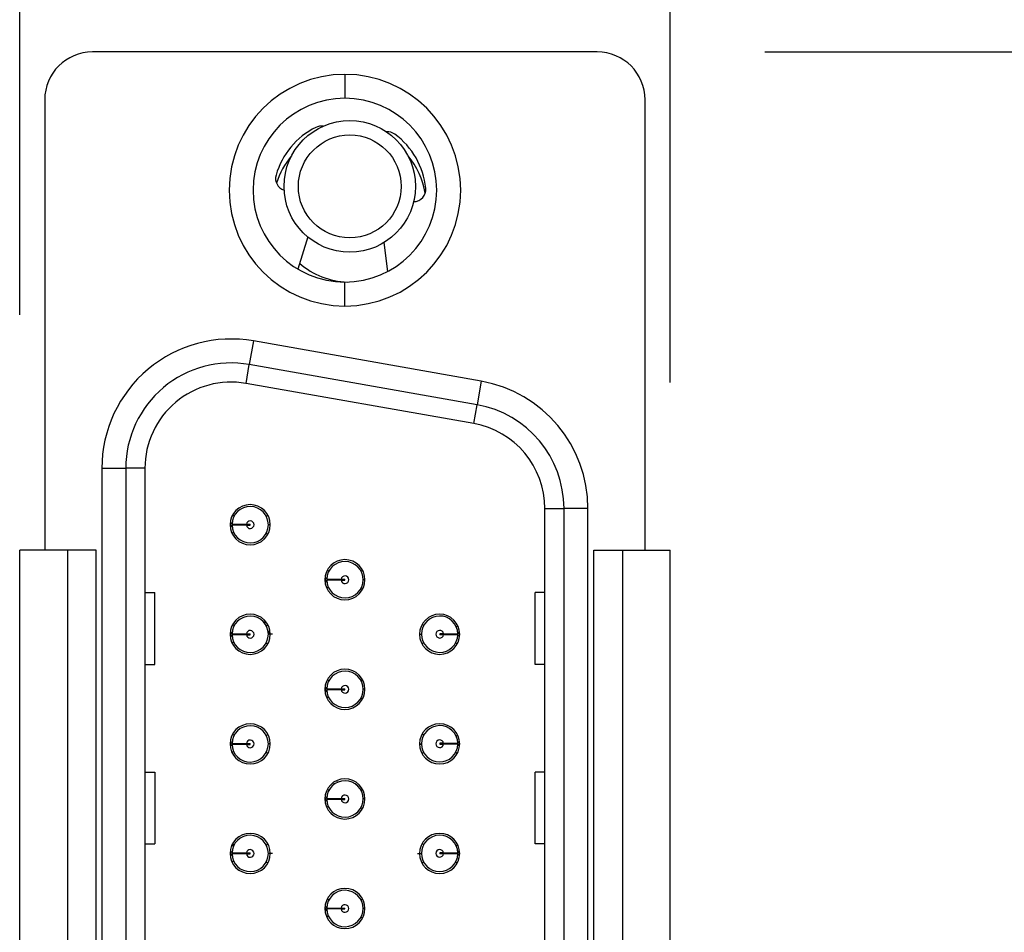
# Model space of a CAD drawing. Header units: inches. Extents: x 0 to 814, y 0 to 621.
# Tile 35 of 41: x 487 to 508, y 418 to 437. Entities that reach past the tile are written whole.
import ezdxf

# ---------------------------------------------------------------- set-up
doc = ezdxf.new("R2010")
doc.units = ezdxf.units.IN
doc.header["$LTSCALE"] = 10
doc.header["$MEASUREMENT"] = 0
doc.dimstyles.get("Standard").update_dxf_attribs({"dimtxt": 6, "dimasz": 6.5, "dimexe": 2.5, "dimexo": 3.5, "dimgap": 1.25, "dimtad": 0, "dimtih": 1, "dimtoh": 1, "dimdec": 1, "dimzin": 0, "dimdsep": 46, "dimtxsty": 'Standard', "dimcen": 0, "dimadec": 0, "dimazin": 0, "dimtfac": 1, "dimtdec": 1, "dimtofl": 0, "dimtmove": 0, "dimatfit": 3, "dimfxl": 0, "dimtolj": 1, "dimtzin": 0, "dimarcsym": 0})

# ---------------------------------------------------------------- blocks, each defined once
blk = doc.blocks.new('*D40')
at = {"color": 0, "lineweight": -2}
for p, q in [((502.705, 436.798), (515.221, 436.798)), ((512.721, 432.298), (512.721, 424.248)), ((512.721, 402.198), (512.721, 410.248)), ((502.705, 397.698), (515.221, 397.698))]:
    blk.add_line(p, q, dxfattribs=at)
at = {"color": 0}
for points in [[(511.971, 432.298), (513.471, 432.298), (512.721, 436.798)], [(511.971, 402.198), (513.471, 402.198), (512.721, 397.698)]]:
    blk.add_solid(points, dxfattribs=at)
at = {"layer": 'DEFPOINTS', "color": 0}
for p in [(499.205, 436.798), (499.205, 397.698), (512.721, 397.698)]:
    blk.add_point(p, dxfattribs=at)
at = {"color": 0, "lineweight": 15, "char_height": 4.5, "attachment_point": 5}
for s, insert in [('\\A1;39.1', (513.946, 420.748)), ('\\A1;[1.54]', (513.946, 413.748))]:
    blk.add_mtext(s, dxfattribs=dict(at, insert=insert))
blk = doc.blocks.new('*D42')
at = {"color": 0, "lineweight": -2}
for p, q in [((487.132, 431.307), (487.132, 461.079)), ((500.732, 429.888), (500.732, 461.079)), ((491.632, 458.579), (496.232, 458.579)), ((500.732, 458.579), (509.776, 458.579))]:
    blk.add_line(p, q, dxfattribs=at)
at = {"color": 0}
for points in [[(491.632, 459.329), (491.632, 457.829), (487.132, 458.579)], [(496.232, 459.329), (496.232, 457.829), (500.732, 458.579)]]:
    blk.add_solid(points, dxfattribs=at)
at = {"layer": 'DEFPOINTS', "color": 0}
for p in [(487.132, 458.579), (487.132, 426.388), (500.732, 426.388)]:
    blk.add_point(p, dxfattribs=at)
at = {"color": 0, "lineweight": 15, "char_height": 4.5, "attachment_point": 5}
for s, insert in [('\\A1;13.6', (520.401, 462.079)), ('\\A1;[0.54]', (520.401, 455.079))]:
    blk.add_mtext(s, dxfattribs=dict(at, insert=insert))

msp = doc.modelspace()

# ---------------------------------------------------------------- linework, layer by layer
for p, q in [((499.205, 436.798), (488.655, 436.798)), ((493.93, 436.328), (493.93, 435.828)), ((487.655, 435.798), (487.655, 426.388)), ((500.205, 426.388), (500.205, 435.798)), ((493.152, 432.932), (492.946, 432.259)), ((494.745, 432.812), (494.819, 432.206)), ((493.93, 431.488), (493.93, 431.988)), ((492.019, 430.757), (491.932, 430.264)), ((496.779, 429.917), (492.019, 430.757)), ((491.863, 429.87), (491.932, 430.264)), ((496.692, 429.425), (491.932, 430.264)), ((496.623, 429.031), (491.863, 429.87)), ((496.779, 429.917), (496.692, 429.425)), ((496.623, 429.031), (496.692, 429.425)), ((488.85, 428.098), (489.35, 428.098)), ((488.85, 428.098), (488.85, 406.398)), ((489.75, 428.098), (489.35, 428.098)), ((489.35, 428.098), (489.35, 406.398)), ((489.75, 428.098), (489.75, 406.398)), ((498.11, 427.258), (498.51, 427.258)), ((498.11, 407.237), (498.11, 427.258)), ((498.51, 407.237), (498.51, 427.258)), ((499.01, 427.258), (498.51, 427.258)), ((499.01, 407.237), (499.01, 427.258)), ((491.53, 426.928), (491.538, 426.928)), ((491.53, 426.908), (491.538, 426.908)), ((491.538, 426.928), (491.55, 426.928)), ((491.538, 426.908), (491.55, 426.908)), ((491.551, 426.904), (491.539, 426.875)), ((491.57, 426.908), (491.541, 426.868)), ((491.871, 426.928), (491.95, 426.928)), ((491.871, 426.908), (491.95, 426.908)), ((491.95, 426.908), (491.95, 426.928)), ((492.37, 426.918), (492.33, 426.918)), ((487.132, 408.188), (487.132, 426.388)), ((488.132, 426.388), (487.132, 426.388)), ((488.132, 426.388), (488.132, 408.188)), ((488.732, 426.388), (488.132, 426.388)), ((488.732, 408.188), (488.732, 426.388)), ((499.132, 408.188), (499.132, 426.388)), ((499.132, 426.388), (499.732, 426.388)), ((499.732, 426.388), (499.732, 408.188)), ((499.732, 426.388), (500.732, 426.388)), ((500.732, 408.188), (500.732, 426.388)), ((493.51, 425.778), (493.518, 425.778)), ((493.51, 425.758), (493.518, 425.758)), ((493.518, 425.778), (493.53, 425.778)), ((493.518, 425.758), (493.53, 425.758)), ((493.531, 425.754), (493.519, 425.725)), ((493.55, 425.758), (493.521, 425.718)), ((493.851, 425.778), (493.93, 425.778)), ((493.851, 425.758), (493.93, 425.758)), ((493.93, 425.758), (493.93, 425.778)), ((494.35, 425.768), (494.31, 425.768)), ((489.75, 425.498), (489.956, 425.498)), ((489.956, 423.998), (489.956, 425.498)), ((497.905, 423.998), (497.905, 425.498)), ((498.11, 425.498), (497.905, 425.498)), ((492.273, 424.828), (492.245, 424.896)), ((491.53, 424.638), (491.538, 424.638)), ((491.53, 424.618), (491.538, 424.618)), ((491.538, 424.638), (491.55, 424.638)), ((491.538, 424.618), (491.55, 424.618)), ((491.551, 424.614), (491.539, 424.585)), ((491.57, 424.618), (491.541, 424.578)), ((491.871, 424.638), (491.95, 424.638)), ((491.871, 424.618), (491.95, 424.618)), ((491.95, 424.618), (491.95, 424.638)), ((492.348, 424.647), (492.32, 424.715)), ((492.415, 424.628), (492.33, 424.628)), ((495.49, 424.63), (495.531, 424.63)), ((495.991, 424.64), (495.911, 424.64)), ((495.911, 424.64), (495.911, 424.62)), ((495.991, 424.62), (495.911, 424.62)), ((496.292, 424.64), (496.32, 424.681)), ((496.311, 424.644), (496.323, 424.673)), ((496.324, 424.64), (496.311, 424.64)), ((496.323, 424.62), (496.311, 424.62)), ((496.33, 424.62), (496.323, 424.62)), ((496.33, 424.64), (496.324, 424.64)), ((489.75, 423.998), (489.956, 423.998)), ((498.11, 423.998), (497.905, 423.998)), ((493.51, 423.488), (493.518, 423.488)), ((493.51, 423.468), (493.518, 423.468)), ((493.518, 423.488), (493.53, 423.488)), ((493.518, 423.468), (493.53, 423.468)), ((493.531, 423.464), (493.519, 423.435)), ((493.55, 423.468), (493.521, 423.428)), ((493.851, 423.488), (493.93, 423.488)), ((493.851, 423.468), (493.93, 423.468)), ((493.93, 423.468), (493.93, 423.488)), ((494.35, 423.478), (494.31, 423.478)), ((493.585, 423.319), (493.558, 423.303)), ((491.53, 422.348), (491.538, 422.348)), ((491.538, 422.348), (491.55, 422.348)), ((491.871, 422.348), (491.95, 422.348)), ((491.95, 422.328), (491.95, 422.348)), ((495.49, 422.34), (495.531, 422.34)), ((495.991, 422.35), (495.911, 422.35)), ((495.911, 422.35), (495.911, 422.33)), ((496.292, 422.35), (496.32, 422.391)), ((496.311, 422.354), (496.323, 422.383)), ((496.324, 422.35), (496.311, 422.35)), ((496.33, 422.35), (496.324, 422.35)), ((491.53, 422.328), (491.538, 422.328)), ((491.538, 422.328), (491.55, 422.328)), ((491.551, 422.324), (491.539, 422.295)), ((491.57, 422.328), (491.541, 422.288)), ((491.871, 422.328), (491.95, 422.328)), ((492.37, 422.338), (492.33, 422.338)), ((495.512, 422.333), (495.537, 422.333)), ((495.911, 422.333), (495.968, 422.333)), ((495.991, 422.33), (495.911, 422.33)), ((496.323, 422.33), (496.311, 422.33)), ((496.314, 422.333), (496.327, 422.333)), ((496.33, 422.33), (496.323, 422.33)), ((489.75, 421.748), (489.956, 421.748)), ((489.956, 421.748), (489.956, 420.248)), ((497.905, 420.248), (497.905, 421.748)), ((498.11, 421.748), (497.905, 421.748)), ((493.769, 421.55), (493.771, 421.527)), ((493.709, 421.489), (493.706, 421.515)), ((494.177, 421.468), (494.182, 421.494)), ((493.51, 421.198), (493.518, 421.198)), ((493.51, 421.178), (493.518, 421.178)), ((493.518, 421.198), (493.53, 421.198)), ((493.518, 421.178), (493.53, 421.178)), ((493.531, 421.174), (493.519, 421.145)), ((493.55, 421.178), (493.521, 421.138)), ((493.782, 421.178), (493.782, 421.198)), ((493.851, 421.198), (493.93, 421.198)), ((493.851, 421.178), (493.93, 421.178)), ((493.93, 421.178), (493.93, 421.198)), ((494.35, 421.188), (494.31, 421.188)), ((489.75, 420.248), (489.956, 420.248)), ((491.622, 420.225), (491.579, 420.196)), ((496.28, 420.2), (496.242, 420.224)), ((496.292, 420.06), (496.32, 420.101)), ((496.311, 420.064), (496.323, 420.093)), ((498.11, 420.248), (497.905, 420.248)), ((491.53, 420.058), (491.538, 420.058)), ((491.53, 420.038), (491.538, 420.038)), ((491.538, 420.058), (491.55, 420.058)), ((491.538, 420.038), (491.55, 420.038)), ((491.551, 420.034), (491.539, 420.005)), ((491.57, 420.038), (491.541, 419.998)), ((491.871, 420.058), (491.95, 420.058)), ((491.871, 420.038), (491.95, 420.038)), ((491.95, 420.038), (491.95, 420.058)), ((492.415, 420.048), (492.33, 420.048)), ((495.446, 420.05), (495.531, 420.05)), ((495.991, 420.06), (495.911, 420.06)), ((495.911, 420.06), (495.911, 420.04)), ((495.991, 420.04), (495.911, 420.04)), ((496.324, 420.06), (496.311, 420.06)), ((496.323, 420.04), (496.311, 420.04)), ((496.33, 420.04), (496.323, 420.04)), ((496.33, 420.06), (496.324, 420.06)), ((493.51, 418.908), (493.518, 418.908)), ((493.51, 418.888), (493.518, 418.888)), ((493.518, 418.908), (493.53, 418.908)), ((493.518, 418.888), (493.53, 418.888)), ((493.531, 418.884), (493.519, 418.855)), ((493.55, 418.888), (493.521, 418.848)), ((493.851, 418.908), (493.93, 418.908)), ((493.851, 418.888), (493.93, 418.888)), ((493.93, 418.888), (493.93, 418.908)), ((494.35, 418.898), (494.31, 418.898))]:
    msp.add_line(p, q)
for radius in [1.375, 1.075]:
    msp.add_circle((494.032, 433.988), radius)
for centre, radius, start, end in [((488.655, 435.798), 1, 90, 180), ((499.205, 435.798), 1, 0, 90), ((493.93, 433.908), 2.42, 90, 270), ((493.93, 433.908), 2.42, 270, 90), ((493.93, 433.908), 1.92, 90, 270), ((493.93, 433.908), 1.92, 270, 90), ((494.03, 433.785), 1.6, 116.2563, 164.1243), ((493.435, 434.993), 0.254, 81.4508, 116.2563), ((494.822, 434.874), 0.254, 53.9565, 94.6114), ((494.03, 433.785), 1.6, 5.8757, 53.9565), ((494.032, 433.588), 1.6, 139.6128, 163.0427), ((494.032, 433.588), 1.6, 9.2588, 40.3872), ((492.735, 434.153), 0.254, 164.1243, 252.5209), ((495.369, 433.923), 0.254, 270.0376, 5.8757), ((494.032, 433.588), 1.6, 229.0215, 268.2611), ((491.55, 428.098), 2.7, 80, 180), ((491.55, 428.098), 2.2, 80, 180), ((491.55, 428.098), 1.8, 80, 180), ((496.31, 427.258), 2.7, 0, 80), ((496.31, 427.258), 2.2, 0, 80), ((496.31, 427.258), 1.8, 0, 80), ((491.95, 426.918), 0.42, 90, 270), ((491.95, 426.918), 0.38, 181.508, 178.492), ((491.95, 426.918), 0.42, 270, 90), ((491.95, 426.918), 0.08, 187.1808, 172.8192), ((493.93, 425.768), 0.42, 90, 270), ((493.93, 425.768), 0.38, 181.508, 178.492), ((493.93, 425.768), 0.42, 270, 90), ((493.93, 425.768), 0.08, 187.1808, 172.8192), ((491.95, 424.628), 0.42, 90, 270), ((491.95, 424.628), 0.42, 270, 90), ((495.91, 424.628), 0.42, 90, 270), ((495.91, 424.628), 0.42, 270, 90), ((491.95, 424.628), 0.38, 181.508, 178.492), ((495.911, 424.63), 0.38, 1.508, 358.492), ((491.95, 424.628), 0.08, 187.1808, 172.8192), ((495.911, 424.63), 0.08, 7.1808, 352.8192), ((493.93, 423.478), 0.42, 90, 270), ((493.93, 423.478), 0.38, 181.508, 178.492), ((493.93, 423.478), 0.42, 270, 90), ((493.93, 423.478), 0.08, 187.1808, 172.8192), ((491.95, 422.338), 0.42, 90, 270), ((491.95, 422.338), 0.42, 270, 90), ((495.91, 422.338), 0.42, 90, 270), ((495.91, 422.338), 0.42, 270, 90), ((491.95, 422.338), 0.38, 181.508, 178.492), ((495.911, 422.34), 0.38, 1.508, 358.492), ((491.95, 422.338), 0.08, 187.1808, 172.8192), ((495.911, 422.34), 0.08, 7.1808, 352.8192), ((493.93, 421.188), 0.42, 90, 270), ((493.93, 421.188), 0.38, 181.508, 178.492), ((493.93, 421.188), 0.42, 270, 90), ((493.93, 421.188), 0.08, 187.1808, 172.8192), ((491.95, 420.048), 0.42, 90, 270), ((491.95, 420.048), 0.38, 181.508, 178.492), ((491.95, 420.048), 0.42, 270, 90), ((495.91, 420.048), 0.42, 90, 270), ((495.911, 420.05), 0.38, 1.508, 358.492), ((495.91, 420.048), 0.42, 270, 90), ((491.95, 420.048), 0.08, 187.1808, 172.8192), ((495.911, 420.05), 0.08, 7.1808, 352.8192), ((493.93, 418.898), 0.42, 90, 270), ((493.93, 418.898), 0.38, 181.508, 178.492), ((493.93, 418.898), 0.42, 270, 90), ((493.93, 418.898), 0.08, 187.1808, 172.8192)]:
    msp.add_arc(centre, radius, start, end)
for points, knots in [([(491.615, 427.096), (491.613, 427.098), (491.612, 427.1), (491.588, 427.114), (491.588, 427.115)], [0, 0, 0, 0, 0.9908352, 1, 1, 1, 1]), ([(492.286, 427.096), (492.287, 427.099), (492.289, 427.101), (492.314, 427.116), (492.315, 427.116)], [0, 0, 0, 0, 0.960076, 1, 1, 1, 1]), ([(491.54, 426.966), (491.544, 426.964), (491.565, 426.953), (491.568, 426.939), (491.57, 426.928)], [0, 0, 0, 0, 0.191086, 1, 1, 1, 1]), ([(491.55, 426.928), (491.55, 426.929), (491.55, 426.93), (491.551, 426.932), (491.551, 426.932)], [0, 0, 0, 0, 0.56, 1, 1, 1, 1]), ([(491.551, 426.904), (491.551, 426.905), (491.55, 426.906), (491.55, 426.907), (491.55, 426.908)], [0, 0, 0, 0, 0.56, 1, 1, 1, 1]), ([(491.57, 426.928), (491.572, 426.928), (491.576, 426.928), (491.609, 426.928), (491.652, 426.928), (491.708, 426.928), (491.782, 426.928), (491.841, 426.928), (491.871, 426.928)], [0, 0, 0, 0, 0.175816, 0.349567, 0.487195, 0.621428, 0.811217, 1, 1, 1, 1]), ([(491.871, 426.908), (491.842, 426.908), (491.784, 426.908), (491.712, 426.908), (491.655, 426.908), (491.611, 426.908), (491.577, 426.908), (491.573, 426.908), (491.57, 426.908)], [0, 0, 0, 0, 0.183586, 0.36545, 0.505646, 0.642782, 0.82225, 1, 1, 1, 1]), ([(491.605, 426.76), (491.603, 426.757), (491.601, 426.754), (491.573, 426.74), (491.571, 426.739)], [0, 0, 0, 0, 0.918894, 1, 1, 1, 1]), ([(492.286, 426.739), (492.287, 426.737), (492.288, 426.735), (492.313, 426.721), (492.313, 426.721)], [0, 0, 0, 0, 0.988149, 1, 1, 1, 1]), ([(493.595, 425.946), (493.593, 425.948), (493.592, 425.95), (493.568, 425.964), (493.568, 425.964)], [0, 0, 0, 0, 0.989577, 1, 1, 1, 1]), ([(494.266, 425.946), (494.267, 425.948), (494.269, 425.951), (494.294, 425.965), (494.295, 425.966)], [0, 0, 0, 0, 0.958728, 1, 1, 1, 1]), ([(493.52, 425.816), (493.524, 425.814), (493.545, 425.802), (493.548, 425.789), (493.55, 425.778)], [0, 0, 0, 0, 0.191151, 1, 1, 1, 1]), ([(493.53, 425.778), (493.53, 425.779), (493.53, 425.78), (493.531, 425.781), (493.531, 425.782)], [0, 0, 0, 0, 0.56, 1, 1, 1, 1]), ([(493.531, 425.754), (493.531, 425.754), (493.53, 425.756), (493.53, 425.757), (493.53, 425.758)], [0, 0, 0, 0, 0.56, 1, 1, 1, 1]), ([(493.55, 425.778), (493.552, 425.778), (493.557, 425.778), (493.59, 425.778), (493.633, 425.778), (493.689, 425.778), (493.763, 425.778), (493.822, 425.778), (493.851, 425.778)], [0, 0, 0, 0, 0.177067, 0.352046, 0.490743, 0.626023, 0.813516, 1, 1, 1, 1]), ([(493.851, 425.758), (493.822, 425.758), (493.765, 425.758), (493.692, 425.758), (493.635, 425.758), (493.591, 425.758), (493.557, 425.758), (493.553, 425.758), (493.55, 425.758)], [0, 0, 0, 0, 0.182847, 0.363954, 0.504684, 0.642334, 0.822026, 1, 1, 1, 1]), ([(493.585, 425.609), (493.583, 425.607), (493.581, 425.604), (493.553, 425.59), (493.551, 425.589)], [0, 0, 0, 0, 0.92005, 1, 1, 1, 1]), ([(494.266, 425.589), (494.267, 425.587), (494.268, 425.585), (494.293, 425.571), (494.293, 425.571)], [0, 0, 0, 0, 0.989361, 1, 1, 1, 1]), ([(491.615, 424.806), (491.613, 424.808), (491.612, 424.81), (491.588, 424.824), (491.588, 424.825)], [0, 0, 0, 0, 0.9908352, 1, 1, 1, 1]), ([(492.286, 424.806), (492.287, 424.809), (492.289, 424.811), (492.314, 424.826), (492.315, 424.826)], [0, 0, 0, 0, 0.960076, 1, 1, 1, 1]), ([(495.576, 424.809), (495.575, 424.811), (495.573, 424.813), (495.549, 424.827), (495.549, 424.827)], [0, 0, 0, 0, 0.997178, 1, 1, 1, 1]), ([(491.54, 424.676), (491.544, 424.674), (491.565, 424.663), (491.568, 424.649), (491.57, 424.638)], [0, 0, 0, 0, 0.191086, 1, 1, 1, 1]), ([(491.55, 424.638), (491.55, 424.639), (491.55, 424.64), (491.551, 424.642), (491.551, 424.642)], [0, 0, 0, 0, 0.56, 1, 1, 1, 1]), ([(491.551, 424.614), (491.551, 424.615), (491.55, 424.616), (491.55, 424.617), (491.55, 424.618)], [0, 0, 0, 0, 0.56, 1, 1, 1, 1]), ([(491.57, 424.638), (491.572, 424.638), (491.576, 424.638), (491.609, 424.638), (491.652, 424.638), (491.708, 424.638), (491.782, 424.638), (491.841, 424.638), (491.871, 424.638)], [0, 0, 0, 0, 0.175816, 0.349567, 0.487195, 0.621428, 0.811217, 1, 1, 1, 1]), ([(491.871, 424.618), (491.842, 424.618), (491.784, 424.618), (491.712, 424.618), (491.655, 424.618), (491.611, 424.618), (491.577, 424.618), (491.573, 424.618), (491.57, 424.618)], [0, 0, 0, 0, 0.183586, 0.36545, 0.505646, 0.642782, 0.82225, 1, 1, 1, 1]), ([(495.991, 424.64), (496.02, 424.64), (496.077, 424.64), (496.15, 424.64), (496.206, 424.64), (496.251, 424.64), (496.284, 424.64), (496.289, 424.64), (496.291, 424.64)], [0, 0, 0, 0, 0.183586, 0.36545, 0.505646, 0.642782, 0.82225, 1, 1, 1, 1]), ([(496.291, 424.62), (496.289, 424.62), (496.285, 424.62), (496.252, 424.62), (496.209, 424.62), (496.154, 424.62), (496.08, 424.62), (496.02, 424.62), (495.991, 424.62)], [0, 0, 0, 0, 0.175816, 0.349567, 0.487195, 0.621428, 0.811217, 1, 1, 1, 1]), ([(496.257, 424.789), (496.258, 424.791), (496.26, 424.794), (496.287, 424.807), (496.288, 424.808)], [0, 0, 0, 0, 0.944801, 1, 1, 1, 1]), ([(496.32, 424.583), (496.317, 424.585), (496.296, 424.596), (496.294, 424.609), (496.292, 424.62)], [0, 0, 0, 0, 0.174714, 1, 1, 1, 1]), ([(496.311, 424.644), (496.311, 424.644), (496.311, 424.642), (496.311, 424.641), (496.311, 424.64)], [0, 0, 0, 0, 0.56, 1, 1, 1, 1]), ([(496.311, 424.62), (496.311, 424.62), (496.311, 424.618), (496.311, 424.617), (496.311, 424.616)], [0, 0, 0, 0, 0.56, 1, 1, 1, 1]), ([(491.605, 424.47), (491.603, 424.467), (491.601, 424.464), (491.573, 424.45), (491.571, 424.449)], [0, 0, 0, 0, 0.918894, 1, 1, 1, 1]), ([(492.286, 424.449), (492.287, 424.447), (492.288, 424.445), (492.313, 424.431), (492.313, 424.431)], [0, 0, 0, 0, 0.988149, 1, 1, 1, 1]), ([(495.576, 424.452), (495.574, 424.45), (495.572, 424.447), (495.546, 424.432), (495.544, 424.431)], [0, 0, 0, 0, 0.933334, 1, 1, 1, 1]), ([(496.247, 424.452), (496.248, 424.45), (496.25, 424.448), (496.274, 424.434), (496.275, 424.433)], [0, 0, 0, 0, 0.981934, 1, 1, 1, 1]), ([(493.595, 423.656), (493.593, 423.658), (493.592, 423.66), (493.568, 423.674), (493.568, 423.674)], [0, 0, 0, 0, 0.9895767, 1, 1, 1, 1]), ([(494.266, 423.656), (494.267, 423.658), (494.269, 423.661), (494.294, 423.675), (494.295, 423.676)], [0, 0, 0, 0, 0.958728, 1, 1, 1, 1]), ([(493.52, 423.526), (493.524, 423.524), (493.545, 423.512), (493.548, 423.499), (493.55, 423.488)], [0, 0, 0, 0, 0.191151, 1, 1, 1, 1]), ([(493.53, 423.488), (493.53, 423.489), (493.53, 423.49), (493.531, 423.491), (493.531, 423.492)], [0, 0, 0, 0, 0.56, 1, 1, 1, 1]), ([(493.531, 423.464), (493.531, 423.464), (493.53, 423.466), (493.53, 423.467), (493.53, 423.468)], [0, 0, 0, 0, 0.56, 1, 1, 1, 1]), ([(493.55, 423.488), (493.552, 423.488), (493.557, 423.488), (493.59, 423.488), (493.633, 423.488), (493.689, 423.488), (493.763, 423.488), (493.822, 423.488), (493.851, 423.488)], [0, 0, 0, 0, 0.177067, 0.352046, 0.490743, 0.626023, 0.813516, 1, 1, 1, 1]), ([(493.851, 423.468), (493.822, 423.468), (493.765, 423.468), (493.692, 423.468), (493.635, 423.468), (493.591, 423.468), (493.557, 423.468), (493.553, 423.468), (493.55, 423.468)], [0, 0, 0, 0, 0.182847, 0.363954, 0.504684, 0.642334, 0.822026, 1, 1, 1, 1]), ([(494.266, 423.299), (494.267, 423.297), (494.268, 423.295), (494.293, 423.281), (494.293, 423.281)], [0, 0, 0, 0, 0.9893611, 1, 1, 1, 1]), ([(491.54, 422.386), (491.544, 422.384), (491.565, 422.373), (491.568, 422.359), (491.57, 422.348)], [0, 0, 0, 0, 0.1910863, 1, 1, 1, 1]), ([(491.55, 422.348), (491.55, 422.349), (491.55, 422.35), (491.551, 422.352), (491.551, 422.352)], [0, 0, 0, 0, 0.5599999, 1, 1, 1, 1]), ([(491.57, 422.348), (491.572, 422.348), (491.576, 422.348), (491.609, 422.348), (491.652, 422.348), (491.708, 422.348), (491.782, 422.348), (491.841, 422.348), (491.871, 422.348)], [0, 0, 0, 0, 0.175816, 0.349567, 0.487195, 0.621428, 0.811217, 1, 1, 1, 1]), ([(491.615, 422.516), (491.613, 422.518), (491.612, 422.52), (491.588, 422.534), (491.588, 422.535)], [0, 0, 0, 0, 0.990835, 1, 1, 1, 1]), ([(492.286, 422.516), (492.287, 422.519), (492.289, 422.521), (492.314, 422.536), (492.315, 422.536)], [0, 0, 0, 0, 0.960076, 1, 1, 1, 1]), ([(495.576, 422.519), (495.575, 422.521), (495.573, 422.523), (495.549, 422.537), (495.549, 422.537)], [0, 0, 0, 0, 0.997178, 1, 1, 1, 1]), ([(495.991, 422.35), (496.02, 422.35), (496.077, 422.35), (496.15, 422.35), (496.206, 422.35), (496.251, 422.35), (496.284, 422.35), (496.289, 422.35), (496.291, 422.35)], [0, 0, 0, 0, 0.183586, 0.36545, 0.505646, 0.642782, 0.82225, 1, 1, 1, 1]), ([(496.257, 422.499), (496.258, 422.501), (496.26, 422.504), (496.287, 422.517), (496.288, 422.518)], [0, 0, 0, 0, 0.9448014, 1, 1, 1, 1]), ([(496.311, 422.354), (496.311, 422.354), (496.311, 422.352), (496.311, 422.351), (496.311, 422.35)], [0, 0, 0, 0, 0.56, 1, 1, 1, 1]), ([(491.551, 422.324), (491.551, 422.325), (491.55, 422.326), (491.55, 422.327), (491.55, 422.328)], [0, 0, 0, 0, 0.56, 1, 1, 1, 1]), ([(491.871, 422.328), (491.842, 422.328), (491.784, 422.328), (491.712, 422.328), (491.655, 422.328), (491.611, 422.328), (491.577, 422.328), (491.573, 422.328), (491.57, 422.328)], [0, 0, 0, 0, 0.183586, 0.36545, 0.505646, 0.642782, 0.82225, 1, 1, 1, 1]), ([(491.605, 422.18), (491.603, 422.177), (491.601, 422.174), (491.573, 422.16), (491.571, 422.159)], [0, 0, 0, 0, 0.918894, 1, 1, 1, 1]), ([(492.286, 422.159), (492.287, 422.157), (492.288, 422.155), (492.313, 422.141), (492.313, 422.141)], [0, 0, 0, 0, 0.988149, 1, 1, 1, 1]), ([(495.576, 422.162), (495.574, 422.16), (495.572, 422.157), (495.546, 422.142), (495.544, 422.141)], [0, 0, 0, 0, 0.933334, 1, 1, 1, 1]), ([(496.291, 422.33), (496.289, 422.33), (496.285, 422.33), (496.252, 422.33), (496.209, 422.33), (496.154, 422.33), (496.08, 422.33), (496.02, 422.33), (495.991, 422.33)], [0, 0, 0, 0, 0.175816, 0.349567, 0.487195, 0.621428, 0.811217, 1, 1, 1, 1]), ([(496.247, 422.162), (496.248, 422.16), (496.25, 422.158), (496.274, 422.144), (496.275, 422.143)], [0, 0, 0, 0, 0.981934, 1, 1, 1, 1]), ([(496.32, 422.293), (496.317, 422.295), (496.296, 422.306), (496.294, 422.319), (496.292, 422.33)], [0, 0, 0, 0, 0.174714, 1, 1, 1, 1]), ([(496.311, 422.33), (496.311, 422.33), (496.311, 422.328), (496.311, 422.327), (496.311, 422.326)], [0, 0, 0, 0, 0.56, 1, 1, 1, 1]), ([(493.595, 421.366), (493.593, 421.368), (493.592, 421.37), (493.568, 421.384), (493.568, 421.384)], [0, 0, 0, 0, 0.9895767, 1, 1, 1, 1]), ([(494.266, 421.366), (494.267, 421.368), (494.269, 421.371), (494.294, 421.385), (494.295, 421.386)], [0, 0, 0, 0, 0.958728, 1, 1, 1, 1]), ([(493.52, 421.236), (493.524, 421.234), (493.545, 421.222), (493.548, 421.209), (493.55, 421.198)], [0, 0, 0, 0, 0.191151, 1, 1, 1, 1]), ([(493.53, 421.198), (493.53, 421.199), (493.53, 421.2), (493.531, 421.201), (493.531, 421.202)], [0, 0, 0, 0, 0.56, 1, 1, 1, 1]), ([(493.531, 421.174), (493.531, 421.174), (493.53, 421.176), (493.53, 421.177), (493.53, 421.178)], [0, 0, 0, 0, 0.56, 1, 1, 1, 1]), ([(493.55, 421.198), (493.552, 421.198), (493.557, 421.198), (493.59, 421.198), (493.633, 421.198), (493.689, 421.198), (493.763, 421.198), (493.822, 421.198), (493.851, 421.198)], [0, 0, 0, 0, 0.177067, 0.352046, 0.490743, 0.626023, 0.813516, 1, 1, 1, 1]), ([(493.851, 421.178), (493.822, 421.178), (493.765, 421.178), (493.692, 421.178), (493.635, 421.178), (493.591, 421.178), (493.557, 421.178), (493.553, 421.178), (493.55, 421.178)], [0, 0, 0, 0, 0.182847, 0.363954, 0.504684, 0.642334, 0.822026, 1, 1, 1, 1]), ([(493.585, 421.029), (493.583, 421.027), (493.581, 421.024), (493.553, 421.01), (493.551, 421.009)], [0, 0, 0, 0, 0.92005, 1, 1, 1, 1]), ([(494.266, 421.009), (494.267, 421.007), (494.268, 421.005), (494.293, 420.991), (494.293, 420.991)], [0, 0, 0, 0, 0.989361, 1, 1, 1, 1]), ([(491.54, 420.096), (491.544, 420.094), (491.565, 420.083), (491.568, 420.069), (491.57, 420.058)], [0, 0, 0, 0, 0.1910863, 1, 1, 1, 1]), ([(491.615, 420.226), (491.613, 420.228), (491.612, 420.23), (491.588, 420.244), (491.588, 420.245)], [0, 0, 0, 0, 0.990835, 1, 1, 1, 1]), ([(492.286, 420.226), (492.287, 420.229), (492.289, 420.231), (492.314, 420.246), (492.315, 420.246)], [0, 0, 0, 0, 0.960076, 1, 1, 1, 1]), ([(495.576, 420.229), (495.575, 420.231), (495.573, 420.233), (495.549, 420.247), (495.549, 420.247)], [0, 0, 0, 0, 0.997178, 1, 1, 1, 1]), ([(496.257, 420.209), (496.258, 420.211), (496.26, 420.214), (496.287, 420.227), (496.288, 420.228)], [0, 0, 0, 0, 0.944801, 1, 1, 1, 1]), ([(491.55, 420.058), (491.55, 420.059), (491.55, 420.06), (491.551, 420.062), (491.551, 420.062)], [0, 0, 0, 0, 0.5599999, 1, 1, 1, 1]), ([(491.551, 420.034), (491.551, 420.035), (491.55, 420.036), (491.55, 420.037), (491.55, 420.038)], [0, 0, 0, 0, 0.56, 1, 1, 1, 1]), ([(491.57, 420.058), (491.572, 420.058), (491.576, 420.058), (491.609, 420.058), (491.652, 420.058), (491.708, 420.058), (491.782, 420.058), (491.841, 420.058), (491.871, 420.058)], [0, 0, 0, 0, 0.175816, 0.349567, 0.487195, 0.621428, 0.811217, 1, 1, 1, 1]), ([(491.871, 420.038), (491.842, 420.038), (491.784, 420.038), (491.712, 420.038), (491.655, 420.038), (491.611, 420.038), (491.577, 420.038), (491.573, 420.038), (491.57, 420.038)], [0, 0, 0, 0, 0.183586, 0.36545, 0.505646, 0.642782, 0.82225, 1, 1, 1, 1]), ([(491.605, 419.89), (491.603, 419.887), (491.601, 419.884), (491.573, 419.87), (491.571, 419.869)], [0, 0, 0, 0, 0.918894, 1, 1, 1, 1]), ([(495.576, 419.872), (495.574, 419.87), (495.572, 419.867), (495.546, 419.852), (495.544, 419.851)], [0, 0, 0, 0, 0.9333336, 1, 1, 1, 1]), ([(495.991, 420.06), (496.02, 420.06), (496.077, 420.06), (496.15, 420.06), (496.206, 420.06), (496.251, 420.06), (496.284, 420.06), (496.289, 420.06), (496.291, 420.06)], [0, 0, 0, 0, 0.183586, 0.36545, 0.505646, 0.642782, 0.82225, 1, 1, 1, 1]), ([(496.291, 420.04), (496.289, 420.04), (496.285, 420.04), (496.252, 420.04), (496.209, 420.04), (496.154, 420.04), (496.08, 420.04), (496.02, 420.04), (495.991, 420.04)], [0, 0, 0, 0, 0.175816, 0.349567, 0.487195, 0.621428, 0.811217, 1, 1, 1, 1]), ([(496.247, 419.872), (496.248, 419.87), (496.25, 419.868), (496.274, 419.854), (496.275, 419.853)], [0, 0, 0, 0, 0.981934, 1, 1, 1, 1]), ([(496.32, 420.003), (496.317, 420.005), (496.296, 420.016), (496.294, 420.029), (496.292, 420.04)], [0, 0, 0, 0, 0.174714, 1, 1, 1, 1]), ([(496.311, 420.064), (496.311, 420.064), (496.311, 420.062), (496.311, 420.061), (496.311, 420.06)], [0, 0, 0, 0, 0.56, 1, 1, 1, 1]), ([(496.311, 420.04), (496.311, 420.04), (496.311, 420.038), (496.311, 420.037), (496.311, 420.036)], [0, 0, 0, 0, 0.56, 1, 1, 1, 1]), ([(492.286, 419.869), (492.287, 419.867), (492.288, 419.865), (492.313, 419.851), (492.313, 419.851)], [0, 0, 0, 0, 0.988149, 1, 1, 1, 1]), ([(493.595, 419.076), (493.593, 419.078), (493.592, 419.08), (493.568, 419.094), (493.568, 419.094)], [0, 0, 0, 0, 0.989577, 1, 1, 1, 1]), ([(494.266, 419.076), (494.267, 419.078), (494.269, 419.081), (494.294, 419.095), (494.295, 419.096)], [0, 0, 0, 0, 0.958728, 1, 1, 1, 1]), ([(493.52, 418.946), (493.524, 418.944), (493.545, 418.932), (493.548, 418.919), (493.55, 418.908)], [0, 0, 0, 0, 0.191151, 1, 1, 1, 1]), ([(493.53, 418.908), (493.53, 418.909), (493.53, 418.91), (493.531, 418.911), (493.531, 418.912)], [0, 0, 0, 0, 0.56, 1, 1, 1, 1]), ([(493.531, 418.884), (493.531, 418.884), (493.53, 418.886), (493.53, 418.887), (493.53, 418.888)], [0, 0, 0, 0, 0.56, 1, 1, 1, 1]), ([(493.55, 418.908), (493.552, 418.908), (493.557, 418.908), (493.59, 418.908), (493.633, 418.908), (493.689, 418.908), (493.763, 418.908), (493.822, 418.908), (493.851, 418.908)], [0, 0, 0, 0, 0.177067, 0.352046, 0.490743, 0.626023, 0.813516, 1, 1, 1, 1]), ([(493.851, 418.888), (493.822, 418.888), (493.765, 418.888), (493.692, 418.888), (493.635, 418.888), (493.591, 418.888), (493.557, 418.888), (493.553, 418.888), (493.55, 418.888)], [0, 0, 0, 0, 0.182847, 0.363954, 0.504684, 0.642334, 0.822026, 1, 1, 1, 1]), ([(493.585, 418.739), (493.583, 418.737), (493.581, 418.734), (493.553, 418.72), (493.551, 418.719)], [0, 0, 0, 0, 0.92005, 1, 1, 1, 1]), ([(494.266, 418.719), (494.267, 418.717), (494.268, 418.715), (494.293, 418.701), (494.293, 418.701)], [0, 0, 0, 0, 0.989361, 1, 1, 1, 1])]:
    msp.add_open_spline(points, degree=3, knots=knots)

# ---------------------------------------------------------------- dimensions: what is measured, and where the dimension line sits
at = {"lineweight": 15}
dim = msp.add_linear_dim(base=(487.132, 458.579), p1=(500.732, 426.388), p2=(487.132, 426.388), dimstyle='Standard', override={"dimtxt": 4.5, "dimasz": 4.5, "dimpost": '\\X'}, dxfattribs=at)
dim.commit()
dim.dimension.update_dxf_attribs({"geometry": '*D42', "text_midpoint": (520.401, 458.579), "dimtype": 160})
dim = msp.add_linear_dim(base=(512.721, 397.698), p1=(499.205, 436.798), p2=(499.205, 397.698), angle=90, dimstyle='Standard', override={"dimtxt": 4.5, "dimasz": 4.5, "dimpost": '\\X', "dimtmove": 1}, dxfattribs=at)
dim.commit()
dim.dimension.update_dxf_attribs({"geometry": '*D40', "text_midpoint": (513.946, 417.248), "dimtype": 160})

doc.saveas('drawing.dxf')
